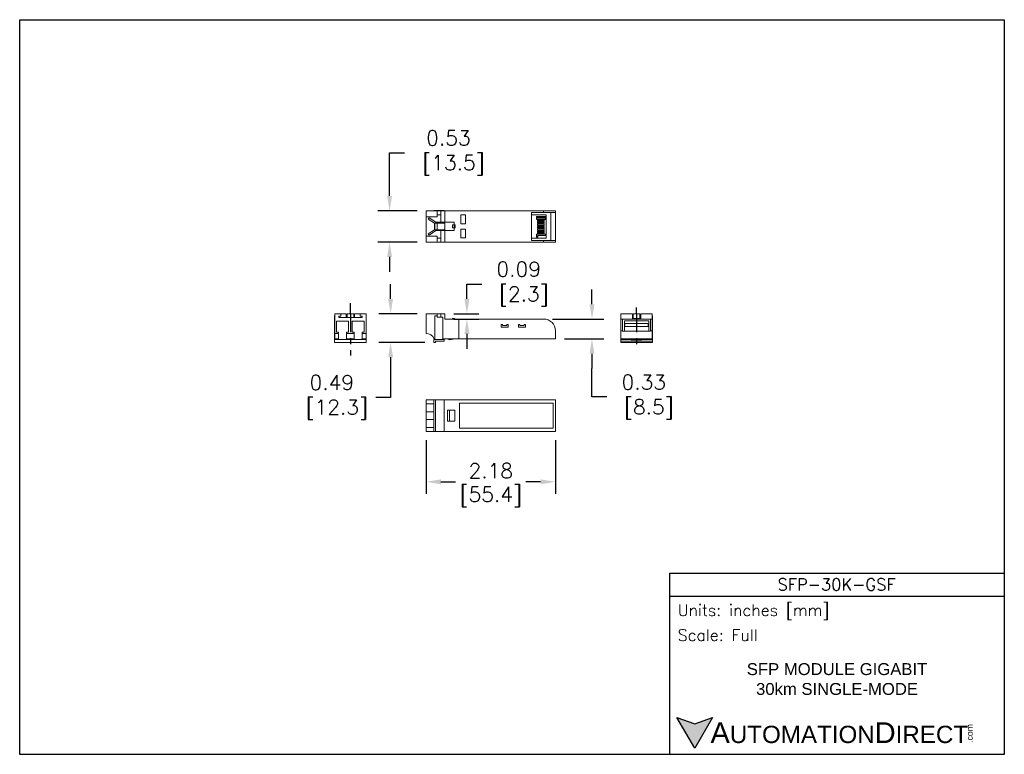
# Model space of a CAD drawing. Extents: x 888.1 to 904.6, y -7.2 to 5.2.
import ezdxf

# ---------------------------------------------------------------- set-up
doc = ezdxf.new("R2010")
doc.units = 0
doc.header["$LTSCALE"] = 0.25
doc.header["$MEASUREMENT"] = 0
doc.linetypes.add('CENTER', pattern=[2, 1.25, -0.25, 0.25, -0.25])
doc.layers.get('0').update_dxf_attribs({"linetype": 'CONTINUOUS'})
doc.layers.get('DEFPOINTS').update_dxf_attribs({"linetype": 'CONTINUOUS'})
for name, color, linetype in [('CENTER', 40, 'CENTER'), ('dim', 140, 'CONTINUOUS'), ('dim @ 1', 140, 'CONTINUOUS'), ('TEXT', 140, 'CONTINUOUS')]:
    doc.layers.add(name, color=color, linetype=linetype)
doc.styles.add('\\M+2ABAC\\M+2A6A11', font='txt')
doc.styles.add('ROMANS', font='romans.shx')
doc.styles.get("Standard").update_dxf_attribs({"font": 'romans.shx'})
doc.dimstyles.get("Standard").update_dxf_attribs({"dimtxt": 0.25, "dimasz": 0.25, "dimexe": 0.2, "dimexo": 0.15, "dimgap": 0.0625, "dimtad": 0, "dimtih": 1, "dimtoh": 1, "dimzin": 0, "dimdsep": 46, "dimtxsty": 'Standard', "dimcen": -0.1, "dimadec": 0, "dimazin": 0, "dimtfac": 1, "dimtofl": 0, "dimtmove": 0, "dimatfit": 3, "dimfxl": 0, "dimtolj": 1, "dimtzin": 0, "dimarcsym": 0})

# ---------------------------------------------------------------- blocks, each defined once
blk = doc.blocks.new('*D0')
at = {"layer": 'DEFPOINTS', "color": 0}
for p in [(894.289, 1.977), (894.904, 1.977), (894.904, 1.447)]:
    blk.add_point(p, dxfattribs=at)
at = {"layer": 'dim', "color": 0, "lineweight": -2}
for p, q in [((894.289, 2.227), (894.289, 2.953)), ((894.289, 2.953), (894.539, 2.953)), ((894.754, 1.977), (894.089, 1.977)), ((894.754, 1.447), (894.089, 1.447)), ((894.289, 1.197), (894.289, 0.947))]:
    blk.add_line(p, q, dxfattribs=at)
at = {"layer": 'dim', "color": 0}
for points in [[(894.247, 2.227), (894.331, 2.227), (894.289, 1.977)], [(894.247, 1.197), (894.331, 1.197), (894.289, 1.447)]]:
    blk.add_solid(points, dxfattribs=at)
at = {"layer": 'dim', "color": 0, "insert": (895.28, 2.953), "char_height": 0.25, "attachment_point": 5}
blk.add_mtext('\\A1;0.53\\P [13.5]', dxfattribs=at)
blk = doc.blocks.new('*D1')
at = {"layer": 'DEFPOINTS', "color": 0}
for p in [(896.884, 0.151), (897.084, -0.183), (897.699, -0.183)]:
    blk.add_point(p, dxfattribs=at)
at = {"layer": 'dim', "color": 0, "lineweight": -2}
for p, q in [((897.699, 0.401), (897.699, 0.651)), ((897.034, 0.151), (897.899, 0.151)), ((897.234, -0.183), (897.899, -0.183)), ((897.699, -0.433), (897.699, -0.683)), ((897.699, -1.163), (897.699, -0.683)), ((897.949, -1.163), (897.699, -1.163))]:
    blk.add_line(p, q, dxfattribs=at)
at = {"layer": 'dim', "color": 0}
for points in [[(897.657, 0.401), (897.74, 0.401), (897.699, 0.151)], [(897.657, -0.433), (897.74, -0.433), (897.699, -0.183)]]:
    blk.add_solid(points, dxfattribs=at)
at = {"layer": 'dim', "color": 0, "insert": (898.571, -1.163), "char_height": 0.25, "attachment_point": 5}
blk.add_mtext('\\A1;0.33\\P [8.5]', dxfattribs=at)
blk = doc.blocks.new('*D2')
at = {"layer": 'DEFPOINTS', "color": 0}
for p in [(894.904, 0.241), (894.306, -0.244), (895.033, -0.244)]:
    blk.add_point(p, dxfattribs=at)
at = {"layer": 'dim', "color": 0, "lineweight": -2}
for p, q in [((894.306, 0.491), (894.306, 0.741)), ((894.754, 0.241), (894.106, 0.241)), ((894.883, -0.244), (894.106, -0.244)), ((894.306, -0.494), (894.306, -1.169)), ((894.306, -1.169), (894.056, -1.169))]:
    blk.add_line(p, q, dxfattribs=at)
at = {"layer": 'dim', "color": 0}
for points in [[(894.265, 0.491), (894.348, 0.491), (894.306, 0.241)], [(894.265, -0.494), (894.348, -0.494), (894.306, -0.244)]]:
    blk.add_solid(points, dxfattribs=at)
at = {"layer": 'dim', "color": 0, "insert": (893.315, -1.169), "char_height": 0.25, "attachment_point": 5}
blk.add_mtext('\\A1;0.49\\P [12.3]', dxfattribs=at)
blk = doc.blocks.new('*D3')
at = {"layer": 'DEFPOINTS', "color": 0}
for p in [(894.904, -1.743), (897.084, -1.743), (897.084, -2.593)]:
    blk.add_point(p, dxfattribs=at)
at = {"layer": 'dim', "color": 0, "lineweight": -2}
for p, q in [((894.904, -1.893), (894.904, -2.793)), ((897.084, -1.893), (897.084, -2.793)), ((895.154, -2.593), (895.401, -2.593)), ((896.834, -2.593), (896.586, -2.593))]:
    blk.add_line(p, q, dxfattribs=at)
at = {"layer": 'dim', "color": 0}
for points in [[(895.154, -2.552), (895.154, -2.635), (894.904, -2.593)], [(896.834, -2.552), (896.834, -2.635), (897.084, -2.593)]]:
    blk.add_solid(points, dxfattribs=at)
at = {"layer": 'dim', "color": 0, "char_height": 0.25, "attachment_point": 5}
for s, insert in [('\\A1;2.18', (895.994, -2.406)), ('\\A1;[55.4]', (895.994, -2.846))]:
    blk.add_mtext(s, dxfattribs=dict(at, insert=insert))
blk = doc.blocks.new('*D4')
at = {"layer": 'DEFPOINTS', "color": 0}
for p in [(895.219, 0.241), (895.592, 0.241), (895.219, 0.151)]:
    blk.add_point(p, dxfattribs=at)
at = {"layer": 'dim', "color": 0, "lineweight": -2}
for p, q in [((895.592, 0.491), (895.592, 0.741)), ((895.592, 0.741), (895.842, 0.741)), ((895.369, 0.241), (895.792, 0.241)), ((895.369, 0.151), (895.792, 0.151)), ((895.592, -0.099), (895.592, -0.349))]:
    blk.add_line(p, q, dxfattribs=at)
at = {"layer": 'dim', "color": 0}
for points in [[(895.55, 0.491), (895.634, 0.491), (895.592, 0.241)], [(895.55, -0.099), (895.634, -0.099), (895.592, 0.151)]]:
    blk.add_solid(points, dxfattribs=at)
at = {"layer": 'dim', "color": 0, "insert": (896.464, 0.741), "char_height": 0.25, "attachment_point": 5}
blk.add_mtext('\\A1;0.09\\P [2.3]', dxfattribs=at)

msp = doc.modelspace()

# ---------------------------------------------------------------- hatches: boundary and pattern name
at = {"layer": 'TEXT'}
msp.add_hatch(color=256, dxfattribs=at).paths.add_polyline_path([(899.73, -6.564), (899.43, -6.673), (899.13, -6.564), (899.43, -7.083)])

# ---------------------------------------------------------------- linework, layer by layer
at = {"color": 7, "linetype": 'Continuous', "lineweight": 15}
for p, q in [((895.093, 1.977), (894.904, 1.977)), ((894.904, 1.977), (894.904, 1.875)), ((894.904, 1.875), (895.093, 1.875)), ((894.904, 1.875), (894.904, 1.549)), ((894.941, 1.836), (894.954, 1.856)), ((895.045, 1.767), (894.941, 1.836)), ((894.954, 1.856), (895.066, 1.782)), ((895.054, 1.979), (895.033, 1.979)), ((895.033, 1.977), (895.033, 1.979)), ((895.054, 1.977), (895.054, 1.979)), ((895.093, 1.979), (895.054, 1.979)), ((895.093, 1.977), (895.093, 1.979)), ((895.184, 1.979), (895.093, 1.979)), ((895.093, 1.977), (895.093, 1.875)), ((895.153, 1.977), (895.093, 1.977)), ((895.153, 1.909), (895.093, 1.909)), ((895.153, 1.977), (895.153, 1.782)), ((895.219, 1.977), (895.153, 1.977)), ((895.184, 1.977), (895.184, 1.979)), ((895.206, 1.979), (895.184, 1.979)), ((895.206, 1.977), (895.206, 1.979)), ((895.219, 1.782), (895.219, 1.977)), ((895.454, 1.977), (895.219, 1.977)), ((896.884, 1.977), (895.454, 1.977)), ((895.489, 1.906), (895.489, 1.756)), ((895.569, 1.906), (895.489, 1.906)), ((895.569, 1.756), (895.569, 1.906)), ((896.884, 1.947), (896.679, 1.947)), ((896.679, 1.477), (896.679, 1.947)), ((896.929, 1.91), (896.679, 1.91)), ((896.762, 1.88), (896.762, 1.861)), ((896.916, 1.88), (896.762, 1.88)), ((896.762, 1.85), (896.762, 1.831)), ((896.762, 1.831), (896.916, 1.831)), ((896.778, 1.861), (896.916, 1.861)), ((896.916, 1.85), (896.778, 1.85)), ((896.884, 1.947), (896.884, 1.977)), ((896.884, 1.977), (897.084, 1.977)), ((897.084, 1.947), (896.884, 1.947)), ((896.916, 1.861), (896.916, 1.88)), ((896.916, 1.831), (896.916, 1.85)), ((896.929, 1.91), (896.929, 1.514)), ((897.004, 1.477), (897.004, 1.947)), ((897.084, 1.977), (897.084, 1.947)), ((897.084, 1.477), (897.084, 1.947)), ((895.092, 1.767), (895.045, 1.767)), ((895.066, 1.782), (895.153, 1.782)), ((895.092, 1.767), (895.092, 1.656)), ((895.219, 1.767), (895.092, 1.767)), ((895.219, 1.782), (895.153, 1.782)), ((895.379, 1.782), (895.219, 1.782)), ((895.219, 1.656), (895.219, 1.767)), ((895.379, 1.737), (895.347, 1.737)), ((895.347, 1.687), (895.347, 1.737)), ((895.379, 1.687), (895.347, 1.687)), ((895.379, 1.737), (895.379, 1.782)), ((895.379, 1.687), (895.379, 1.737)), ((895.394, 1.737), (895.379, 1.737)), ((895.394, 1.687), (895.379, 1.687)), ((895.379, 1.642), (895.379, 1.687)), ((895.394, 1.737), (895.394, 1.687)), ((895.489, 1.756), (895.569, 1.756)), ((895.569, 1.668), (895.489, 1.668)), ((895.489, 1.668), (895.489, 1.518)), ((895.569, 1.518), (895.569, 1.668)), ((896.779, 1.801), (896.779, 1.82)), ((896.892, 1.82), (896.779, 1.82)), ((896.779, 1.801), (896.892, 1.801)), ((896.779, 1.771), (896.779, 1.79)), ((896.892, 1.79), (896.779, 1.79)), ((896.779, 1.771), (896.892, 1.771)), ((896.779, 1.741), (896.779, 1.76)), ((896.892, 1.76), (896.779, 1.76)), ((896.779, 1.741), (896.892, 1.741)), ((896.779, 1.711), (896.779, 1.73)), ((896.892, 1.73), (896.779, 1.73)), ((896.779, 1.711), (896.892, 1.711)), ((896.892, 1.7), (896.779, 1.7)), ((896.779, 1.681), (896.779, 1.7)), ((896.779, 1.681), (896.892, 1.681)), ((896.779, 1.651), (896.779, 1.67)), ((896.892, 1.67), (896.779, 1.67)), ((896.892, 1.82), (896.892, 1.801)), ((896.892, 1.79), (896.892, 1.771)), ((896.892, 1.76), (896.892, 1.741)), ((896.892, 1.73), (896.892, 1.711)), ((896.892, 1.7), (896.892, 1.681)), ((896.892, 1.67), (896.892, 1.651)), ((895.093, 1.549), (894.904, 1.549)), ((894.904, 1.549), (894.904, 1.447)), ((894.941, 1.587), (895.045, 1.656)), ((894.954, 1.567), (894.941, 1.587)), ((895.066, 1.642), (894.954, 1.567)), ((895.092, 1.656), (895.045, 1.656)), ((895.153, 1.642), (895.066, 1.642)), ((895.092, 1.656), (895.219, 1.656)), ((895.093, 1.447), (895.093, 1.549)), ((895.153, 1.514), (895.093, 1.514)), ((895.153, 1.642), (895.219, 1.642)), ((895.153, 1.642), (895.153, 1.447)), ((895.219, 1.447), (895.219, 1.642)), ((895.219, 1.642), (895.379, 1.642)), ((895.489, 1.518), (895.569, 1.518)), ((896.929, 1.514), (896.679, 1.514)), ((896.916, 1.58), (896.762, 1.58)), ((896.762, 1.58), (896.762, 1.561)), ((896.779, 1.651), (896.892, 1.651)), ((896.779, 1.621), (896.779, 1.64)), ((896.892, 1.64), (896.779, 1.64)), ((896.779, 1.621), (896.892, 1.621)), ((896.779, 1.591), (896.779, 1.61)), ((896.892, 1.61), (896.779, 1.61)), ((896.779, 1.591), (896.892, 1.591)), ((896.785, 1.561), (896.916, 1.561)), ((896.892, 1.64), (896.892, 1.621)), ((896.892, 1.591), (896.892, 1.61)), ((896.916, 1.561), (896.916, 1.58)), ((894.904, 1.447), (895.093, 1.447)), ((895.033, 1.444), (895.033, 1.447)), ((895.054, 1.444), (895.033, 1.444)), ((895.054, 1.444), (895.054, 1.447)), ((895.093, 1.444), (895.054, 1.444)), ((895.093, 1.444), (895.093, 1.447)), ((895.093, 1.447), (895.153, 1.447)), ((895.184, 1.444), (895.093, 1.444)), ((895.153, 1.447), (895.219, 1.447)), ((895.184, 1.444), (895.184, 1.447)), ((895.206, 1.444), (895.184, 1.444)), ((895.206, 1.444), (895.206, 1.447)), ((895.454, 1.447), (895.219, 1.447)), ((896.884, 1.447), (895.454, 1.447)), ((896.679, 1.477), (896.884, 1.477)), ((896.884, 1.447), (896.884, 1.477)), ((896.884, 1.477), (897.084, 1.477)), ((897.084, 1.447), (896.884, 1.447)), ((897.084, 1.477), (897.084, 1.447)), ((893.362, 0.206), (893.362, -0.193)), ((893.364, 0.206), (893.362, 0.206)), ((893.364, 0.241), (893.364, -0.093)), ((893.364, 0.241), (893.466, 0.241)), ((893.466, 0.201), (893.432, 0.201)), ((893.432, 0.201), (893.432, 0.176)), ((893.432, 0.176), (893.827, 0.176)), ((893.466, 0.241), (893.466, 0.201)), ((893.466, 0.241), (893.559, 0.241)), ((893.559, 0.176), (893.559, 0.241)), ((893.574, 0.241), (893.685, 0.241)), ((893.574, 0.241), (893.574, 0.176)), ((893.685, 0.241), (893.685, 0.176)), ((893.699, 0.241), (893.792, 0.241)), ((893.699, 0.241), (893.699, 0.176)), ((893.792, 0.201), (893.792, 0.241)), ((893.792, 0.241), (893.894, 0.241)), ((893.827, 0.201), (893.792, 0.201)), ((893.827, 0.176), (893.827, 0.201)), ((893.894, -0.093), (893.894, 0.241)), ((893.897, 0.206), (893.894, 0.206)), ((893.897, 0.206), (893.897, -0.193)), ((894.904, -0.093), (894.904, 0.241)), ((894.904, 0.241), (895.093, 0.241)), ((895.093, 0.206), (895.054, 0.206)), ((895.054, 0.206), (895.054, -0.193)), ((895.093, 0.241), (895.093, 0.206)), ((895.093, 0.241), (895.153, 0.241)), ((895.093, 0.182), (895.093, 0.206)), ((895.184, 0.182), (895.093, 0.182)), ((895.153, 0.182), (895.153, 0.241)), ((895.153, 0.241), (895.219, 0.241)), ((895.184, -0.193), (895.184, 0.182)), ((895.219, 0.241), (895.219, 0.151)), ((898.182, 0.206), (898.184, 0.206)), ((898.182, 0.182), (898.182, 0.206)), ((898.182, -0.193), (898.182, 0.182)), ((898.182, 0.182), (898.184, 0.182)), ((898.184, 0.241), (898.379, 0.241)), ((898.184, 0.241), (898.184, 0.151)), ((898.379, 0.151), (898.379, 0.241)), ((898.379, 0.176), (898.394, 0.176)), ((898.394, 0.161), (898.394, 0.241)), ((898.394, 0.241), (898.504, 0.241)), ((898.504, 0.161), (898.504, 0.241)), ((898.504, 0.176), (898.519, 0.176)), ((898.519, 0.241), (898.714, 0.241)), ((898.519, 0.241), (898.519, 0.151)), ((898.714, 0.241), (898.714, 0.151)), ((898.714, 0.206), (898.717, 0.206)), ((898.714, 0.182), (898.717, 0.182)), ((898.717, 0.182), (898.717, 0.206)), ((898.717, -0.193), (898.717, 0.182)), ((893.599, 0.113), (893.396, 0.113)), ((893.396, 0.113), (893.396, -0.072)), ((893.599, -0.072), (893.599, 0.113)), ((893.659, 0.113), (893.659, -0.072)), ((893.862, 0.113), (893.659, 0.113)), ((893.862, -0.072), (893.862, 0.113)), ((895.454, 0.151), (895.219, 0.151)), ((895.347, 0.161), (895.347, 0.151)), ((895.379, 0.161), (895.347, 0.161)), ((895.394, 0.151), (895.379, 0.161)), ((895.454, 0.151), (895.454, -0.183)), ((896.884, 0.151), (895.454, 0.151)), ((896.169, 0.056), (896.169, 0.016)), ((896.194, 0.056), (896.169, 0.056)), ((896.169, 0.016), (896.289, 0.016)), ((896.194, 0.044), (896.194, 0.056)), ((896.264, 0.044), (896.194, 0.044)), ((896.264, 0.056), (896.264, 0.044)), ((896.289, 0.056), (896.264, 0.056)), ((896.289, 0.016), (896.289, 0.056)), ((896.459, 0.056), (896.459, 0.016)), ((896.484, 0.056), (896.459, 0.056)), ((896.459, 0.016), (896.579, 0.016)), ((896.484, 0.044), (896.484, 0.056)), ((896.554, 0.044), (896.484, 0.044)), ((896.579, 0.056), (896.554, 0.056)), ((896.554, 0.056), (896.554, 0.044)), ((896.579, 0.016), (896.579, 0.056)), ((898.184, -0.049), (898.184, 0.151)), ((898.184, 0.151), (898.214, 0.151)), ((898.214, 0.151), (898.214, -0.049)), ((898.214, 0.151), (898.684, 0.151)), ((898.654, 0.121), (898.244, 0.121)), ((898.244, 0.121), (898.244, -0.056)), ((898.251, 0.074), (898.251, 0.025)), ((898.647, 0.074), (898.251, 0.074)), ((898.251, 0.025), (898.647, 0.025)), ((898.31, 0.075), (898.31, 0.074)), ((898.31, 0.075), (898.329, 0.075)), ((898.329, 0.075), (898.329, 0.074)), ((898.34, 0.075), (898.34, 0.074)), ((898.34, 0.075), (898.359, 0.075)), ((898.359, 0.074), (898.359, 0.075)), ((898.37, 0.075), (898.37, 0.074)), ((898.389, 0.075), (898.37, 0.075)), ((898.389, 0.074), (898.389, 0.075)), ((898.394, 0.161), (898.424, 0.161)), ((898.4, 0.075), (898.4, 0.074)), ((898.419, 0.075), (898.4, 0.075)), ((898.408, 0.151), (898.408, 0.161)), ((898.419, 0.074), (898.419, 0.075)), ((898.424, 0.151), (898.424, 0.161)), ((898.424, 0.161), (898.474, 0.161)), ((898.449, 0.075), (898.43, 0.075)), ((898.43, 0.075), (898.43, 0.074)), ((898.449, 0.074), (898.449, 0.075)), ((898.46, 0.075), (898.46, 0.074)), ((898.479, 0.075), (898.46, 0.075)), ((898.474, 0.151), (898.474, 0.161)), ((898.474, 0.161), (898.504, 0.161)), ((898.479, 0.074), (898.479, 0.075)), ((898.49, 0.151), (898.49, 0.161)), ((898.49, 0.075), (898.49, 0.074)), ((898.509, 0.075), (898.49, 0.075)), ((898.509, 0.074), (898.509, 0.075)), ((898.539, 0.075), (898.52, 0.075)), ((898.52, 0.075), (898.52, 0.074)), ((898.539, 0.074), (898.539, 0.075)), ((898.55, 0.075), (898.55, 0.074)), ((898.569, 0.075), (898.55, 0.075)), ((898.569, 0.074), (898.569, 0.075)), ((898.58, 0.075), (898.58, 0.074)), ((898.58, 0.075), (898.599, 0.075)), ((898.599, 0.075), (898.599, 0.074)), ((898.61, 0.075), (898.61, 0.074)), ((898.61, 0.075), (898.629, 0.075)), ((898.629, 0.075), (898.629, 0.074)), ((898.647, 0.025), (898.647, 0.074)), ((898.654, -0.056), (898.654, 0.121)), ((898.684, 0.151), (898.714, 0.151)), ((898.684, -0.049), (898.684, 0.151)), ((898.714, 0.151), (898.714, -0.049)), ((893.43, -0.093), (893.364, -0.093)), ((893.364, -0.183), (893.364, -0.093)), ((893.396, -0.072), (893.43, -0.072)), ((893.43, -0.072), (893.43, -0.093)), ((893.43, -0.183), (893.43, -0.093)), ((893.565, -0.093), (893.565, -0.072)), ((893.565, -0.072), (893.599, -0.072)), ((893.693, -0.093), (893.565, -0.093)), ((893.565, -0.093), (893.565, -0.183)), ((893.659, -0.072), (893.693, -0.072)), ((893.693, -0.072), (893.693, -0.093)), ((893.693, -0.183), (893.693, -0.093)), ((893.828, -0.093), (893.828, -0.072)), ((893.828, -0.072), (893.862, -0.072)), ((893.894, -0.093), (893.828, -0.093)), ((893.828, -0.093), (893.828, -0.183)), ((893.894, -0.183), (893.894, -0.093)), ((897.084, -0.183), (897.084, -0.049)), ((898.184, -0.183), (898.184, -0.049)), ((898.214, -0.049), (898.184, -0.049)), ((898.214, -0.049), (898.214, -0.056)), ((898.214, -0.056), (898.684, -0.056)), ((898.714, -0.049), (898.684, -0.049)), ((898.684, -0.056), (898.684, -0.049)), ((898.714, -0.049), (898.714, -0.183)), ((893.43, -0.193), (893.362, -0.193)), ((893.897, -0.194), (893.362, -0.194)), ((893.362, -0.194), (893.362, -0.244)), ((893.897, -0.244), (893.362, -0.244)), ((893.364, -0.183), (893.43, -0.183)), ((893.43, -0.193), (893.43, -0.183)), ((893.43, -0.193), (893.565, -0.193)), ((893.539, -0.193), (893.539, -0.194)), ((893.565, -0.183), (893.693, -0.183)), ((893.565, -0.183), (893.565, -0.193)), ((893.693, -0.193), (893.565, -0.193)), ((893.693, -0.193), (893.693, -0.183)), ((893.693, -0.193), (893.828, -0.193)), ((893.719, -0.193), (893.719, -0.194)), ((893.828, -0.183), (893.894, -0.183)), ((893.828, -0.183), (893.828, -0.193)), ((893.897, -0.193), (893.828, -0.193)), ((893.897, -0.194), (893.897, -0.244)), ((895.206, -0.194), (895.033, -0.194)), ((895.033, -0.194), (895.033, -0.244)), ((895.033, -0.244), (895.064, -0.244)), ((895.054, -0.183), (895.041, -0.183)), ((895.054, -0.193), (895.184, -0.193)), ((895.064, -0.223), (895.206, -0.223)), ((895.064, -0.244), (895.064, -0.223)), ((895.454, -0.183), (895.184, -0.183)), ((895.206, -0.223), (895.206, -0.194)), ((895.264, -0.183), (895.3, -0.202)), ((895.3, -0.202), (895.391, -0.183)), ((897.084, -0.183), (895.454, -0.183)), ((898.182, -0.193), (898.359, -0.193)), ((898.182, -0.223), (898.182, -0.194)), ((898.182, -0.194), (898.359, -0.194)), ((898.182, -0.223), (898.717, -0.223)), ((898.182, -0.244), (898.182, -0.223)), ((898.182, -0.244), (898.717, -0.244)), ((898.714, -0.183), (898.184, -0.183)), ((898.359, -0.202), (898.359, -0.183)), ((898.359, -0.202), (898.539, -0.202)), ((898.539, -0.202), (898.539, -0.183)), ((898.539, -0.193), (898.717, -0.193)), ((898.539, -0.194), (898.717, -0.194)), ((898.717, -0.223), (898.717, -0.194)), ((898.717, -0.244), (898.717, -0.223)), ((895.033, -1.213), (894.904, -1.213)), ((894.904, -1.213), (894.904, -1.279)), ((894.904, -1.279), (895.033, -1.279)), ((894.904, -1.279), (894.904, -1.414)), ((895.033, -1.211), (895.064, -1.211)), ((895.033, -1.211), (895.033, -1.746)), ((895.064, -1.211), (895.064, -1.746)), ((895.064, -1.211), (895.206, -1.211)), ((895.206, -1.211), (895.206, -1.746)), ((895.454, -1.213), (895.206, -1.213)), ((897.084, -1.213), (895.454, -1.213)), ((895.469, -1.268), (895.469, -1.688)), ((897.044, -1.268), (895.469, -1.268)), ((897.044, -1.688), (897.044, -1.268)), ((897.084, -1.743), (897.084, -1.213)), ((894.904, -1.414), (894.904, -1.542)), ((895.033, -1.414), (894.904, -1.414)), ((895.264, -1.388), (895.3, -1.388)), ((895.264, -1.568), (895.264, -1.388)), ((895.3, -1.388), (895.3, -1.568)), ((895.3, -1.388), (895.391, -1.388)), ((895.391, -1.388), (895.391, -1.568)), ((894.904, -1.542), (895.033, -1.542)), ((894.904, -1.542), (894.904, -1.677)), ((895.264, -1.568), (895.3, -1.568)), ((895.3, -1.568), (895.391, -1.568)), ((894.904, -1.677), (894.904, -1.743)), ((895.033, -1.677), (894.904, -1.677)), ((895.033, -1.743), (894.904, -1.743)), ((895.033, -1.746), (895.064, -1.746)), ((895.064, -1.746), (895.206, -1.746)), ((895.454, -1.743), (895.206, -1.743)), ((897.084, -1.743), (895.454, -1.743)), ((895.469, -1.688), (897.044, -1.688))]:
    msp.add_line(p, q, dxfattribs=at)
for p, q in [((896.762, 1.861), (896.762, 1.85)), ((896.778, 1.861), (896.778, 1.85)), ((895.045, 1.767), (895.045, 1.656)), ((896.762, 1.561), (896.762, 1.533)), ((896.762, 1.533), (896.785, 1.533)), ((896.785, 1.533), (896.785, 1.561))]:
    msp.add_line(p, q)
for centre, radius, start in [((896.884, -0.049), 0.2, 0), ((894.904, -0.243), 0.15, 23.6842)]:
    msp.add_arc(centre, radius, start, 90, dxfattribs=at)
at = {"layer": 'CENTER'}
for p, q in [((893.629, 0.241), (893.629, 0.421)), ((898.449, 0.241), (898.449, 0.345)), ((893.629, 0.241), (893.629, -0.465)), ((898.449, 0.241), (898.449, -0.336))]:
    msp.add_line(p, q, dxfattribs=at)
at = {"layer": 'DEFPOINTS'}
msp.add_lwpolyline([(904.645, -7.187), (888.058, -7.187), (888.058, 5.197), (904.645, 5.197)], close=True, dxfattribs=at)
at = {"layer": 'TEXT'}
msp.add_line((899.01, -4.52), (904.645, -4.52), dxfattribs=at)
for points in [[(899.01, -7.187), (899.01, -4.132), (904.645, -4.132), (904.645, -7.187)], [(899.73, -6.564), (899.43, -7.083), (899.13, -6.564), (899.43, -6.673)]]:
    msp.add_lwpolyline(points, close=True, dxfattribs=at)

# ---------------------------------------------------------------- texts
at = {"layer": 'TEXT', "linetype": 'Continuous', "insert": (901.819, -4.323), "char_height": 0.20088, "width": 3.78117, "attachment_point": 5, "style": 'ROMANS'}
msp.add_mtext('SFP-30K-GSF', dxfattribs=at)
at = {"layer": 'TEXT', "attachment_point": 4}
for s, insert, char_height, width, style in [(' Units: inches [mm]', (899.01, -4.79), 0.19421, 5.63492, 'ROMANS'), (' Scale: Full', (899.01, -5.178), 0.19421, 5.63492, 'ROMANS'), ('{\\fArial|b0|i0|c0|p34;     \\H1.2x;A\\H0.8333x;UTOMATION\\H1.2x;D\\H0.8333x;IRECT}', (899.13, -6.824), 0.29131, 4.93476, '\\M+2ABAC\\M+2A6A11')]:
    msp.add_mtext(s, dxfattribs=dict(at, insert=insert, char_height=char_height, width=width, style=style))
at = {"layer": 'TEXT', "linetype": 'Continuous', "insert": (901.827, -5.919), "char_height": 0.20088, "width": 4.292, "attachment_point": 5}
msp.add_mtext('{\\fArial|b0|i0|c0|p34;SFP MODULE GIGABIT\\P30km SINGLE-MODE}', dxfattribs=at)
at = {"layer": 'TEXT', "insert": (904.009, -6.994), "char_height": 0.10487, "width": 0.31077, "attachment_point": 1, "rotation": 90, "style": '\\M+2ABAC\\M+2A6A11'}
msp.add_mtext('{\\fArial|b0|i0|c0|p34;.com}', dxfattribs=at)

# ---------------------------------------------------------------- dimensions: what is measured, and where the dimension line sits
at = {"layer": 'dim @ 1'}
for base, p1, p2, override, picture, middle in [((894.289, 1.977), (894.904, 1.447), (894.904, 1.977), {"dimscale": 1, "dimpost": '\\X', "dimtix": 0, "dimtofl": 0, "dimtmove": 0, "dimatfit": 3}, '*D0', (895.28, 2.953)), ((895.592, 0.241), (895.219, 0.151), (895.219, 0.241), {"dimscale": 1, "dimpost": '\\X', "dimtix": 0, "dimtofl": 0, "dimtmove": 0, "dimatfit": 3}, '*D4', (896.464, 0.741)), ((894.306302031, -0.243637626), (894.903681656, 0.241362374), (895.032740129, -0.243637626), {"dimscale": 1, "dimpost": '\\X', "dimtix": 0, "dimtofl": 0, "dimtmove": 0, "dimatfit": 3}, '*D2', (893.315230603, -1.169271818)), ((897.699, -0.183), (896.884, 0.151), (897.084, -0.183), {"dimscale": 1, "dimpost": '\\X', "dimtix": 0, "dimtofl": 0, "dimtmove": 1, "dimatfit": 3}, '*D1', (897.938, -1.163))]:
    dim = msp.add_linear_dim(base=base, p1=p1, p2=p2, angle=90, dimstyle='Standard', override=override, dxfattribs=at)
    dim.commit()
    dim.dimension.update_dxf_attribs({"geometry": picture, "text_midpoint": middle, "dimtype": 128})
dim = msp.add_linear_dim(base=(897.084, -2.593), p1=(894.904, -1.743), p2=(897.084, -1.743), dimstyle='Standard', override={"dimscale": 1, "dimpost": '\\X', "dimtix": 0, "dimtofl": 0, "dimtmove": 0, "dimatfit": 3}, dxfattribs=at)
dim.commit()
dim.dimension.update_dxf_attribs({"geometry": '*D3', "text_midpoint": (895.994, -2.593)})

doc.saveas('drawing.dxf')
